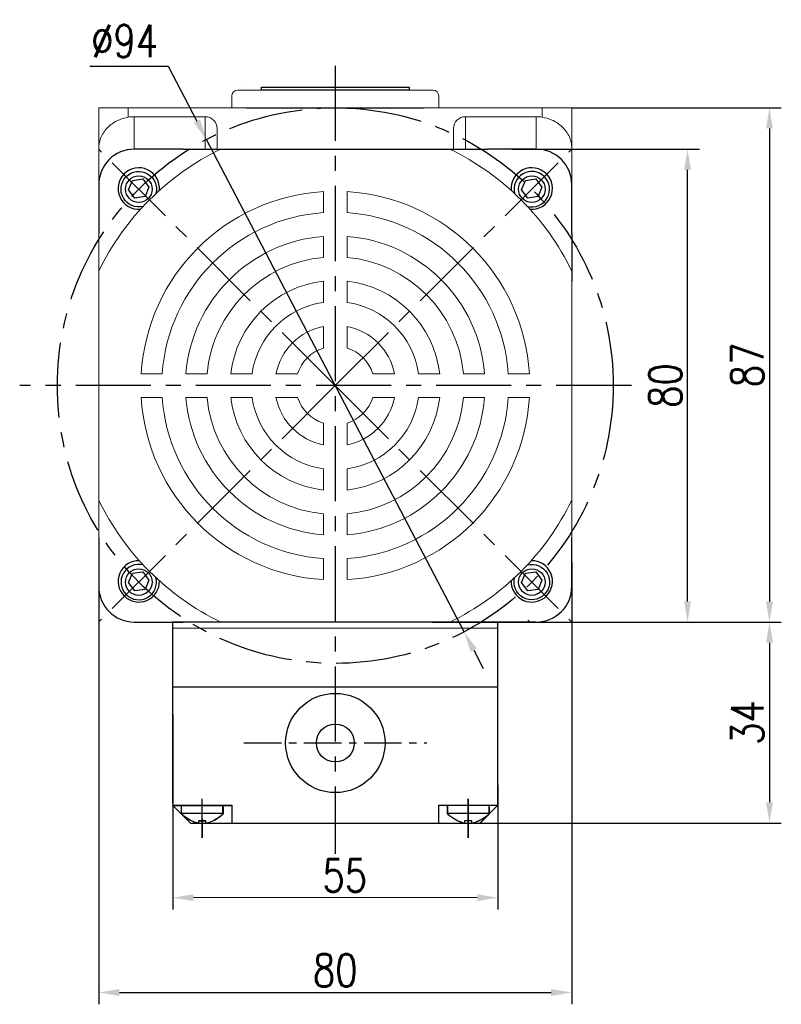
# Model space of a CAD drawing. Header units: inches. Extents: x -753 to 5070, y -3075 to 1581.
# Tile 91 of 178: x 3058 to 3187, y -1249 to -1083. Entities that reach past the tile are written whole.
import ezdxf

# ---------------------------------------------------------------- set-up
doc = ezdxf.new("R2010")
doc.units = ezdxf.units.IN
doc.header["$LTSCALE"] = 10
doc.header["$MEASUREMENT"] = 0
doc.linetypes.add('CENTER', pattern=[10.16, 6.35, -1.27, 1.27, -1.27])
for name, color, linetype in [('1轮廓实线层', 7, 'Continuous'), ('3中心线层', 1, 'CENTER'), ('7标注层', 4, 'Continuous')]:
    doc.layers.add(name, color=color, linetype=linetype)
doc.styles.add('TH_GBDIM', font='romans.shx', dxfattribs={"width": 0.8, "bigfont": 'gbcbig.shx'})
doc.dimstyles.new('TH_GBDIM', dxfattribs={"dimtxt": 3.5, "dimasz": 2.5, "dimexe": 2, "dimexo": 0, "dimgap": 1, "dimtad": 1, "dimdec": 4, "dimdsep": 46, "dimtxsty": 'TH_GBDIM', "dimcen": 0.09, "dimclrd": 4, "dimclre": 4, "dimclrt": 3, "dimadec": 0, "dimazin": 0, "dimtfac": 1, "dimtdec": 4, "dimtmove": 0, "dimatfit": 3, "dimfxl": 1, "dimtzin": 0, "dimarcsym": 0})

# ---------------------------------------------------------------- blocks, each defined once
blk = doc.blocks.new('*D256')
at = {"layer": '7标注层', "color": 4, "lineweight": -2, "transparency": 16777216}
for p, q in [((3141.45, -1104.76), (3173.15, -1104.76)), ((3171.15, -1181.26), (3171.15, -1108.26)), ((3151.57, -1184.76), (3173.15, -1184.76))]:
    blk.add_line(p, q, dxfattribs=at)
at = {"layer": '7标注层', "color": 4, "transparency": 16777216}
for points in [[(3170.56, -1108.26), (3171.73, -1108.26), (3171.15, -1104.76)], [(3170.56, -1181.26), (3171.73, -1181.26), (3171.15, -1184.76)]]:
    blk.add_solid(points, dxfattribs=at)
at = {"layer": 'Defpoints', "color": 0, "transparency": 16777216}
for p in [(3141.45, -1104.76), (3171.15, -1104.76), (3151.57, -1184.76)]:
    blk.add_point(p, dxfattribs=at)
at = {"layer": '7标注层', "color": 3, "transparency": 16777216, "insert": (3167.4, -1144.76), "char_height": 5.5, "attachment_point": 5, "rotation": 90, "style": 'TH_GBDIM'}
blk.add_mtext('{80}{}{}', dxfattribs=at)
blk = doc.blocks.new('*D257')
at = {"layer": '7标注层', "color": 4, "lineweight": -2, "transparency": 16777216}
for p, q in [((3070.07, -1090.71), (3083.31, -1090.71)), ((3083.31, -1090.71), (3088.17, -1100.01)), ((3133.36, -1186.41), (3089.79, -1103.11)), ((3134.98, -1189.51), (3136.6, -1192.61))]:
    blk.add_line(p, q, dxfattribs=at)
at = {"layer": '7标注层', "color": 4, "transparency": 16777216}
for points in [[(3088.69, -1099.74), (3087.65, -1100.28), (3089.79, -1103.11)], [(3135.5, -1189.24), (3134.46, -1189.78), (3133.36, -1186.41)]]:
    blk.add_solid(points, dxfattribs=at)
at = {"layer": 'Defpoints', "color": 0, "transparency": 16777216}
for p in [(3089.79, -1103.11), (3133.36, -1186.41)]:
    blk.add_point(p, dxfattribs=at)
at = {"layer": '7标注层', "color": 3, "transparency": 16777216, "insert": (3075.94, -1086.46), "char_height": 5.5, "attachment_point": 5, "style": 'TH_GBDIM'}
blk.add_mtext('{∅94}{}{}', dxfattribs=at)
blk = doc.blocks.new('*D258')
at = {"layer": '7标注层', "color": 4, "lineweight": -2, "transparency": 16777216}
for p, q in [((3151.57, -1097.76), (3187, -1097.76)), ((3185, -1101.26), (3185, -1181.26)), ((3128.04, -1184.76), (3187, -1184.76))]:
    blk.add_line(p, q, dxfattribs=at)
at = {"layer": '7标注层', "color": 4, "transparency": 16777216}
for points in [[(3184.42, -1101.26), (3185.59, -1101.26), (3185, -1097.76)], [(3184.42, -1181.26), (3185.59, -1181.26), (3185, -1184.76)]]:
    blk.add_solid(points, dxfattribs=at)
at = {"layer": 'Defpoints', "color": 0, "transparency": 16777216}
for p in [(3151.57, -1097.76), (3128.04, -1184.76), (3185, -1184.76)]:
    blk.add_point(p, dxfattribs=at)
at = {"layer": '7标注层', "color": 3, "transparency": 16777216, "insert": (3181.25, -1141.26), "char_height": 5.5, "attachment_point": 5, "rotation": 90, "style": 'TH_GBDIM'}
blk.add_mtext('{87}{}{}', dxfattribs=at)
blk = doc.blocks.new('*D320')
at = {"layer": '7标注层', "color": 4, "lineweight": -2, "transparency": 16777216}
for p, q in [((3071.57, -1174.63), (3071.57, -1249.43)), ((3151.57, -1174.63), (3151.57, -1249.43)), ((3075.07, -1247.43), (3148.07, -1247.43))]:
    blk.add_line(p, q, dxfattribs=at)
at = {"layer": '7标注层', "color": 4, "transparency": 16777216}
for points in [[(3075.07, -1246.85), (3075.07, -1248.02), (3071.57, -1247.43)], [(3148.07, -1246.85), (3148.07, -1248.02), (3151.57, -1247.43)]]:
    blk.add_solid(points, dxfattribs=at)
at = {"layer": 'Defpoints', "color": 0, "transparency": 16777216}
for p in [(3071.57, -1174.63), (3151.57, -1174.63), (3151.57, -1247.43)]:
    blk.add_point(p, dxfattribs=at)
at = {"layer": '7标注层', "color": 3, "transparency": 16777216, "insert": (3111.57, -1243.68), "char_height": 5.5, "attachment_point": 5, "style": 'TH_GBDIM'}
blk.add_mtext('80', dxfattribs=at)
blk = doc.blocks.new('*D490')
at = {"layer": '7标注层', "color": 4, "lineweight": -2, "transparency": 16777216}
for p, q in [((3084.08, -1212.27), (3084.08, -1233.39)), ((3139.08, -1212.28), (3139.08, -1233.4)), ((3135.58, -1231.4), (3087.58, -1231.39))]:
    blk.add_line(p, q, dxfattribs=at)
at = {"layer": '7标注层', "color": 4, "transparency": 16777216}
for points in [[(3087.58, -1230.81), (3087.58, -1231.97), (3084.08, -1231.39)], [(3135.58, -1230.81), (3135.58, -1231.98), (3139.08, -1231.4)]]:
    blk.add_solid(points, dxfattribs=at)
at = {"layer": 'Defpoints', "color": 0, "transparency": 16777216}
for p in [(3084.08, -1212.27), (3139.08, -1212.28), (3084.08, -1231.39)]:
    blk.add_point(p, dxfattribs=at)
at = {"layer": '7标注层', "color": 3, "transparency": 16777216, "insert": (3113.18, -1227.64), "char_height": 5.5, "attachment_point": 5, "rotation": 359.9908, "style": 'TH_GBDIM'}
blk.add_mtext('55', dxfattribs=at)
blk = doc.blocks.new('*D495')
at = {"layer": '7标注层', "color": 4, "lineweight": -2, "transparency": 16777216}
for p, q in [((3138.92, -1184.76), (3187.01, -1184.76)), ((3185.01, -1188.26), (3185.01, -1215.26)), ((3129.07, -1218.76), (3187.01, -1218.76))]:
    blk.add_line(p, q, dxfattribs=at)
at = {"layer": '7标注层', "color": 4, "transparency": 16777216}
for points in [[(3184.42, -1188.26), (3185.59, -1188.26), (3185.01, -1184.76)], [(3184.42, -1215.26), (3185.59, -1215.26), (3185.01, -1218.76)]]:
    blk.add_solid(points, dxfattribs=at)
at = {"layer": 'Defpoints', "color": 0, "transparency": 16777216}
for p in [(3138.92, -1184.76), (3129.07, -1218.76), (3185.01, -1218.76)]:
    blk.add_point(p, dxfattribs=at)
at = {"layer": '7标注层', "color": 3, "transparency": 16777216, "insert": (3181.26, -1201.76), "char_height": 5.5, "attachment_point": 5, "rotation": 90, "style": 'TH_GBDIM'}
blk.add_mtext('34', dxfattribs=at)

msp = doc.modelspace()

# ---------------------------------------------------------------- linework, layer by layer
for p, q in [((3085.824, -1104.76), (3077.574, -1104.76)), ((3085.824, -1104.76), (3093.971, -1104.76)), ((3093.971, -1104.76), (3137.324, -1104.76)), ((3145.574, -1104.76), (3137.324, -1104.76)), ((3071.574, -1110.76), (3071.574, -1119.01)), ((3076.629, -1111.62), (3077.28, -1110.049)), ((3077.28, -1110.049), (3079.01, -1109.793)), ((3079.01, -1109.793), (3080.051, -1111.199)), ((3143.096, -1111.62), (3143.748, -1110.049)), ((3143.748, -1110.049), (3145.478, -1109.793)), ((3145.478, -1109.793), (3146.519, -1111.199)), ((3151.573, -1119.01), (3151.573, -1110.76)), ((3077.67, -1113.026), (3076.629, -1111.62)), ((3080.051, -1111.199), (3079.4, -1112.769)), ((3144.137, -1113.026), (3143.096, -1111.62)), ((3146.519, -1111.199), (3145.868, -1112.769)), ((3079.4, -1112.769), (3077.67, -1113.026)), ((3145.868, -1112.769), (3144.137, -1113.026)), ((3151.573, -1119.01), (3151.573, -1127.158)), ((3071.574, -1170.51), (3071.574, -1178.76)), ((3151.573, -1178.76), (3151.573, -1170.51)), ((3076.629, -1178.087), (3077.28, -1176.517)), ((3077.28, -1176.517), (3079.01, -1176.26)), ((3079.01, -1176.26), (3080.051, -1177.666)), ((3080.051, -1177.666), (3079.4, -1179.236)), ((3143.096, -1178.087), (3143.748, -1176.517)), ((3143.748, -1176.517), (3145.478, -1176.26)), ((3145.478, -1176.26), (3146.519, -1177.666)), ((3146.519, -1177.666), (3145.868, -1179.236)), ((3077.67, -1179.493), (3076.629, -1178.087)), ((3079.4, -1179.236), (3077.67, -1179.493)), ((3144.137, -1179.493), (3143.096, -1178.087)), ((3145.868, -1179.236), (3144.137, -1179.493)), ((3077.574, -1184.76), (3085.824, -1184.76)), ((3084.074, -1185.792), (3139.074, -1185.761)), ((3137.324, -1184.76), (3145.574, -1184.76)), ((3137.324, -1184.76), (3145.574, -1184.76)), ((3139.074, -1215.377), (3139.074, -1184.76)), ((3139.076, -1215.769), (3139.074, -1184.767)), ((3085.574, -1217.195), (3085.574, -1215.76)), ((3085.594, -1217.217), (3085.593, -1215.782)), ((3092.574, -1217.195), (3092.574, -1215.76)), ((3092.594, -1217.213), (3092.593, -1215.778)), ((3130.574, -1217.195), (3130.574, -1215.76)), ((3130.594, -1217.192), (3130.593, -1215.757)), ((3137.574, -1217.195), (3137.574, -1215.76)), ((3137.594, -1217.188), (3137.593, -1215.753)), ((3085.574, -1217.101), (3092.574, -1217.101)), ((3085.594, -1217.123), (3092.594, -1217.119)), ((3092.574, -1216.062), (3092.574, -1217.195)), ((3092.593, -1216.081), (3092.594, -1217.213)), ((3130.574, -1217.101), (3137.574, -1217.101)), ((3130.594, -1217.098), (3137.594, -1217.094)), ((3137.574, -1216.062), (3137.574, -1217.195)), ((3137.593, -1216.056), (3137.594, -1217.188)), ((3088.474, -1218.36), (3089.674, -1218.36)), ((3088.474, -1218.788), (3088.474, -1218.36)), ((3088.494, -1218.38), (3089.694, -1218.379)), ((3088.495, -1218.808), (3088.494, -1218.38)), ((3089.674, -1218.788), (3089.674, -1218.36)), ((3089.695, -1218.808), (3089.694, -1218.379)), ((3133.474, -1218.36), (3134.674, -1218.36)), ((3133.474, -1218.788), (3133.474, -1218.36)), ((3133.494, -1218.355), (3134.694, -1218.355)), ((3133.495, -1218.783), (3133.494, -1218.355)), ((3134.674, -1218.788), (3134.674, -1218.36)), ((3134.695, -1218.783), (3134.694, -1218.355))]:
    msp.add_line(p, q)
at = {"color": 7, "linetype": 'Continuous', "lineweight": 15}
for p, q in [((3109.574, -1115.495), (3109.574, -1111.932)), ((3113.574, -1115.495), (3113.574, -1111.932)), ((3109.574, -1123.074), (3109.574, -1119.506)), ((3113.574, -1123.074), (3113.574, -1119.506)), ((3109.574, -1130.679), (3109.574, -1127.095)), ((3113.574, -1130.679), (3113.574, -1127.095)), ((3109.574, -1138.4), (3109.574, -1134.735)), ((3113.574, -1138.4), (3113.574, -1134.735)), ((3082.309, -1142.76), (3078.746, -1142.76)), ((3086.32, -1142.76), (3089.888, -1142.76)), ((3093.909, -1142.76), (3097.493, -1142.76)), ((3105.214, -1142.76), (3101.549, -1142.76)), ((3117.933, -1142.76), (3121.598, -1142.76)), ((3125.655, -1142.76), (3129.239, -1142.76)), ((3133.26, -1142.76), (3136.828, -1142.76)), ((3140.839, -1142.76), (3144.402, -1142.76)), ((3082.309, -1146.76), (3078.746, -1146.76)), ((3086.32, -1146.76), (3089.888, -1146.76)), ((3093.909, -1146.76), (3097.493, -1146.76)), ((3105.214, -1146.76), (3101.549, -1146.76)), ((3117.933, -1146.76), (3121.598, -1146.76)), ((3125.655, -1146.76), (3129.239, -1146.76)), ((3133.26, -1146.76), (3136.828, -1146.76)), ((3140.839, -1146.76), (3144.402, -1146.76)), ((3109.574, -1151.12), (3109.574, -1154.785)), ((3113.574, -1151.12), (3113.574, -1154.785)), ((3109.574, -1158.841), (3109.574, -1162.425)), ((3113.574, -1158.841), (3113.574, -1162.425)), ((3109.574, -1166.446), (3109.574, -1170.014)), ((3113.574, -1166.446), (3113.574, -1170.014)), ((3109.574, -1174.025), (3109.574, -1177.588)), ((3113.574, -1174.025), (3113.574, -1177.588))]:
    msp.add_line(p, q, dxfattribs=at)
for centre in [(3078.34, -1111.526), (3144.808, -1111.526), (3078.34, -1177.994), (3144.808, -1177.994)]:
    msp.add_circle(centre, 2.25)
for centre, radius, start, end in [((3077.574, -1110.76), 6, 90, 180), ((3145.574, -1110.76), 6, 0, 90), ((3078.34, -1111.409), 3.5, 354.56472, 275.23374), ((3144.808, -1111.409), 3.5, 264.76626, 185.43528), ((3144.808, -1111.526), 3, 255.62836, 194.37164), ((3078.34, -1177.877), 3.5, 88.42165, 1.3761), ((3144.808, -1177.877), 3.5, 178.6239, 91.57835), ((3078.34, -1177.994), 3, 75.62836, 14.37164), ((3077.574, -1178.76), 6, 180, 270), ((3145.574, -1178.76), 6, 270, 0), ((3090.034, -1212.512), 6.467, 226.40085, 256.04276), ((3090.051, -1212.531), 6.467, 226.43412, 256.07602), ((3088.114, -1212.512), 6.467, 283.95724, 313.59915), ((3088.131, -1212.532), 6.467, 283.99051, 313.63241), ((3135.034, -1212.512), 6.467, 226.40085, 256.04276), ((3135.051, -1212.506), 6.467, 226.43412, 256.07602), ((3133.114, -1212.512), 6.467, 283.95724, 313.59915), ((3133.131, -1212.507), 6.467, 283.99051, 313.63241)]:
    msp.add_arc(centre, radius, start, end)
for radius, start, end in [(44.444, 115.84193, 154.15807), (44.444, 25.84193, 64.15807), (32.889, 93.48635, 176.51365), (32.889, 3.48635, 86.51365), (29.333, 93.90956, 176.09044), (29.333, 3.90956, 86.09044), (25.333, 94.52806, 175.47194), (25.333, 4.52806, 85.47194), (21.778, 95.26928, 174.73072), (21.778, 5.26928, 84.73072), (17.778, 96.45945, 173.54055), (17.778, 6.45945, 83.54055), (14.222, 98.08401, 171.91599), (14.222, 8.08401, 81.91599), (10.222, 101.28282, 168.71718), (10.222, 11.28282, 78.71718), (6.667, 107.4576, 162.5424), (6.667, 17.4576, 72.5424), (32.889, 183.48635, 266.51365), (29.333, 183.90956, 266.09044), (25.333, 184.52806, 265.47194), (21.778, 185.26928, 264.73072), (17.778, 186.45945, 263.54055), (14.222, 188.08401, 261.91599), (10.222, 191.28282, 258.71718), (6.667, 197.4576, 252.5424), (6.667, 287.4576, 342.5424), (10.222, 281.28282, 348.71718), (14.222, 278.08401, 351.91599), (17.778, 276.45945, 353.54055), (29.333, 273.90956, 356.09044), (32.889, 273.48635, 356.51365), (21.778, 275.26928, 354.73072), (25.333, 274.52806, 355.47194), (44.444, 205.84193, 244.15807), (44.444, 295.84193, 334.15807)]:
    msp.add_arc((3111.574, -1144.76), radius, start, end, dxfattribs=at)
at = {"extrusion": (0, 0, -1)}
for centre, start, end in [((-3078.34, -1111.526), 255.62836, 194.37164), ((-3144.808, -1177.994), 75.62836, 14.37164)]:
    msp.add_arc(centre, 3, start, end, dxfattribs=at)
at = {"layer": '1轮廓实线层', "color": 115, "linetype": 'Continuous', "lineweight": 15}
msp.add_line((3096.578, -1093.76), (3096.574, -1093.76), dxfattribs=at)
at = {"layer": '1轮廓实线层'}
for p, q in [((3099.074, -1094.76), (3099.074, -1094.26)), ((3099.074, -1094.26), (3124.074, -1094.26)), ((3124.074, -1094.26), (3124.074, -1094.76)), ((3124.074, -1094.76), (3099.074, -1094.76)), ((3096.574, -1097.76), (3126.574, -1097.76)), ((3084.074, -1184.76), (3084.074, -1215.377)), ((3084.074, -1184.76), (3084.097, -1215.783)), ((3139.074, -1184.76), (3084.074, -1184.76)), ((3144.503, -1184.76), (3111.574, -1184.76)), ((3144.503, -1184.76), (3144.203, -1184.46)), ((3145.574, -1184.76), (3144.503, -1184.76)), ((3139.074, -1195.76), (3084.074, -1195.792)), ((3084.074, -1215.76), (3087.074, -1218.76)), ((3084.074, -1215.76), (3094.074, -1215.76)), ((3084.093, -1215.783), (3094.093, -1215.777)), ((3084.093, -1215.783), (3087.095, -1218.781)), ((3094.074, -1215.76), (3094.074, -1218.76)), ((3094.093, -1215.777), (3094.095, -1218.777)), ((3129.074, -1215.76), (3139.074, -1215.76)), ((3129.074, -1218.76), (3129.074, -1215.76)), ((3129.093, -1215.758), (3139.093, -1215.752)), ((3129.095, -1218.758), (3129.093, -1215.758)), ((3139.074, -1215.76), (3136.074, -1218.76)), ((3139.093, -1215.752), (3136.095, -1218.754)), ((3087.095, -1218.781), (3136.074, -1218.76)), ((3090.574, -1218.76), (3132.574, -1218.76))]:
    msp.add_line(p, q, dxfattribs=at)
at = {"layer": '1轮廓实线层', "color": 7, "linetype": 'Continuous', "lineweight": 15}
for p, q in [((3094.074, -1095.76), (3094.074, -1097.76)), ((3095.074, -1094.76), (3128.074, -1094.76)), ((3129.074, -1097.76), (3129.074, -1095.759)), ((3071.574, -1097.76), (3076.574, -1097.76)), ((3071.574, -1104.599), (3071.574, -1097.76)), ((3076.574, -1097.76), (3076.574, -1099.345)), ((3076.574, -1097.76), (3146.574, -1097.76)), ((3146.574, -1099.345), (3146.574, -1097.76)), ((3146.574, -1097.76), (3151.573, -1097.76)), ((3151.573, -1097.76), (3151.573, -1104.599)), ((3077.574, -1099.26), (3077.574, -1104.76)), ((3089.574, -1099.26), (3077.574, -1099.26)), ((3089.574, -1104.76), (3089.574, -1099.26)), ((3133.574, -1099.26), (3133.574, -1104.76)), ((3133.574, -1099.26), (3145.574, -1099.26)), ((3145.574, -1104.76), (3145.574, -1099.26)), ((3091.574, -1101.281), (3091.574, -1104.76)), ((3131.574, -1104.76), (3131.574, -1101.281)), ((3071.574, -1110.76), (3071.574, -1104.599)), ((3077.574, -1104.76), (3078.645, -1104.76)), ((3078.645, -1104.76), (3111.574, -1104.76)), ((3111.574, -1104.76), (3144.502, -1104.76)), ((3144.502, -1104.76), (3145.574, -1104.76)), ((3151.573, -1104.599), (3151.573, -1110.76)), ((3071.574, -1111.831), (3071.574, -1110.76)), ((3151.573, -1110.76), (3151.573, -1111.831)), ((3071.574, -1144.76), (3071.574, -1111.831)), ((3151.573, -1111.831), (3151.573, -1144.76)), ((3071.574, -1177.689), (3071.574, -1144.76)), ((3151.573, -1144.76), (3151.573, -1177.689)), ((3071.574, -1178.76), (3071.574, -1177.689)), ((3151.573, -1177.689), (3151.573, -1178.76)), ((3111.574, -1184.76), (3078.645, -1184.76)), ((3144.502, -1184.76), (3111.574, -1184.76)), ((3144.503, -1184.76), (3122.576, -1184.76)), ((3145.574, -1184.76), (3144.502, -1184.76)), ((3145.574, -1184.76), (3144.503, -1184.76))]:
    msp.add_line(p, q, dxfattribs=at)
at = {"layer": '1轮廓实线层', "color": 7}
msp.add_line((3139.074, -1195.76), (3139.074, -1184.76), dxfattribs=at)
at = {"layer": '1轮廓实线层'}
for radius in [8.4, 3.2]:
    msp.add_circle((3111.584, -1205.223), radius, dxfattribs=at)
at = {"layer": '1轮廓实线层', "color": 7, "linetype": 'Continuous', "lineweight": 15}
for centre, radius, start, end in [((3095.074, -1095.76), 1, 90, 180), ((3128.074, -1095.76), 1, 0, 90), ((3077.574, -1110.76), 6, 90, 180), ((3145.574, -1110.76), 6, 0, 90), ((3077.574, -1178.76), 6, 180, 270), ((3145.574, -1178.76), 6, 270, 0)]:
    msp.add_arc(centre, radius, start, end, dxfattribs=at)
for centre, major_axis, start_param, end_param in [((3077.574, -1105.323), (0, -6.062), 3.1415927, 3.3090407), ((3089.574, -1101.281), (0, -2.021), 1.5707963, 3.1415927), ((3133.574, -1101.281), (0, 2.021), 0, 1.5707963), ((3145.574, -1105.323), (0, 6.062), 6.1157372, 6.2831853)]:
    msp.add_ellipse(centre, major_axis=major_axis, ratio=0.9896874, start_param=start_param, end_param=end_param, dxfattribs=at)
for points, knots in [([(3076.574, -1099.345), (3076.064, -1099.467), (3075.047, -1099.71), (3073.907, -1100.371), (3073.084, -1101.061), (3072.452, -1101.798), (3071.952, -1102.665), (3071.643, -1103.624), (3071.574, -1104.278), (3071.574, -1104.596), (3071.574, -1104.599)], [0, 0, 0, 0, 0.1632796, 0.325761, 0.4399397, 0.5573936, 0.7048218, 0.8564876, 0.9983726, 1, 1, 1, 1]), ([(3151.573, -1104.599), (3151.573, -1104.596), (3151.573, -1104.278), (3151.506, -1103.633), (3151.2, -1102.674), (3150.706, -1101.812), (3150.07, -1101.067), (3149.249, -1100.376), (3148.101, -1099.71), (3147.083, -1099.467), (3146.574, -1099.345)], [0, 0, 0, 0, 0.0016274, 0.1435129, 0.2910808, 0.4426062, 0.5569336, 0.6742378, 0.8367196, 1, 1, 1, 1])]:
    msp.add_open_spline(points, degree=3, knots=knots, dxfattribs=at)
at = {"layer": '3中心线层', "ltscale": 0.2}
for p, q in [((3111.574, -1090.665), (3111.574, -1223.964)), ((3111.574, -1144.76), (3071.584, -1104.77)), ((3111.574, -1144.76), (3151.564, -1104.77)), ((3161.655, -1144.76), (3058.205, -1144.76)), ((3111.574, -1144.76), (3071.584, -1184.75)), ((3111.574, -1144.76), (3151.564, -1184.75))]:
    msp.add_line(p, q, dxfattribs=at)
at = {"layer": '3中心线层', "ltscale": 0.1}
msp.add_line((3096.123, -1205.223), (3127.046, -1205.223), dxfattribs=at)
at = {"layer": '3中心线层'}
for p, q in [((3089.074, -1221.27), (3089.074, -1214.649)), ((3089.095, -1221.29), (3089.091, -1214.669)), ((3134.074, -1221.27), (3134.074, -1214.649)), ((3134.095, -1221.265), (3134.091, -1214.644))]:
    msp.add_line(p, q, dxfattribs=at)
at = {"layer": '3中心线层', "ltscale": 0.2}
msp.add_circle((3111.574, -1144.76), 47, dxfattribs=at)

# ---------------------------------------------------------------- dimensions: what is measured, and where the dimension line sits
at = {"layer": '7标注层'}
dim = msp.add_diameter_dim_2p(p1=(3133.356, -1186.407), p2=(3089.792, -1103.113), text='{<>}{}{}', dimstyle='TH_GBDIM', override={"dimtxt": 5.5, "dimasz": 3.5, "dimgap": 1.5, "dimtoh": 1, "dimdec": 0}, dxfattribs=at)
dim.commit()
dim.dimension.update_dxf_attribs({"geometry": '*D257', "text_midpoint": (3075.939, -1090.713), "dimtype": 163})
dim = msp.add_linear_dim(base=(3185.005, -1184.76), p1=(3151.573, -1097.76), p2=(3128.038, -1184.76), angle=90, text='{<>}{}{}', dimstyle='TH_GBDIM', override={"dimtxt": 5.5, "dimasz": 3.5, "dimdec": 1, "dimadec": 1}, dxfattribs=at)
dim.commit()
dim.dimension.update_dxf_attribs({"geometry": '*D258', "text_midpoint": (3185.005, -1141.26), "dimtype": 160})
dim = msp.add_linear_dim(base=(3171.146, -1104.76), p1=(3151.573, -1184.76), p2=(3141.449, -1104.76), angle=90, text='{<>}{}{}', dimstyle='TH_GBDIM', override={"dimtxt": 5.5, "dimasz": 3.5, "dimdec": 1, "dimadec": 1}, dxfattribs=at)
dim.commit()
dim.dimension.update_dxf_attribs({"geometry": '*D256', "text_midpoint": (3167.396, -1144.76)})
dim = msp.add_linear_dim(base=(3151.573, -1247.433), p1=(3071.574, -1174.635), p2=(3151.573, -1174.635), dimstyle='TH_GBDIM', override={"dimtxt": 5.5, "dimasz": 3.5, "dimdec": 1, "dimadec": 1}, dxfattribs=at)
dim.commit()
dim.dimension.update_dxf_attribs({"geometry": '*D320', "text_midpoint": (3111.574, -1247.433), "dimtype": 160})
dim = msp.add_linear_dim(base=(3185.005, -1218.76), p1=(3138.917, -1184.757), p2=(3129.074, -1218.76), angle=270, dimstyle='TH_GBDIM', override={"dimtxt": 5.5, "dimasz": 3.5, "dimdec": 1, "dimadec": 1}, dxfattribs=at)
dim.commit()
dim.dimension.update_dxf_attribs({"geometry": '*D495', "text_midpoint": (3181.255, -1201.758)})
dim = msp.add_linear_dim(base=(3084.076, -1231.389), p1=(3139.079, -1212.283), p2=(3084.079, -1212.27), angle=179.99083, dimstyle='TH_GBDIM', override={"dimtxt": 5.5, "dimasz": 3.5, "dimdec": 1, "dimadec": 1}, dxfattribs=at)
dim.commit()
dim.dimension.update_dxf_attribs({"geometry": '*D490', "text_midpoint": (3113.175, -1231.394), "dimtype": 160})

doc.saveas('drawing.dxf')
